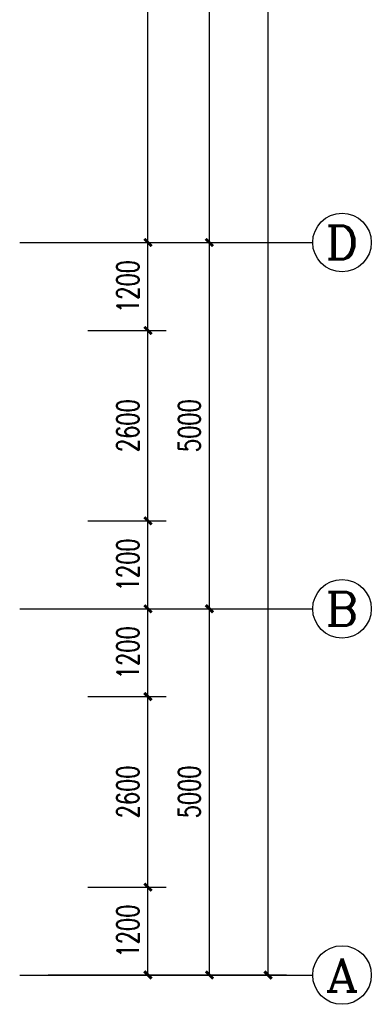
# Model space of a CAD drawing. Header units: inches. Extents: x 224620 to 3435104, y 247406 to 993300.
# Tile 69 of 109: x 308480 to 313280, y 593087 to 606530. Entities that reach past the tile are written whole.
import ezdxf
from ezdxf.enums import TextEntityAlignment as Align

# ---------------------------------------------------------------- set-up
doc = ezdxf.new("R2010")
doc.units = ezdxf.units.IN
doc.header["$MEASUREMENT"] = 0
for name, color, linetype in [('AXIS', 3, 'Continuous'), ('AXIS_TEXT', 7, 'Continuous'), ('PUB_DIM', 3, 'Continuous')]:
    doc.layers.add(name, color=color, linetype=linetype)
doc.styles.add('_TCH_AXIS', font='COMPLEX', dxfattribs={"bigfont": 'GBCBIG'})
doc.styles.add('_TCH_DIM_T3', font='SIMPLEX', dxfattribs={"width": 0.705882, "bigfont": 'GBCBIG'})
doc.styles.add('COMPLEX', font='COMPLEX')
doc.dimstyles.new('_TCH_ARCH&&100', dxfattribs={"dimtxt": 297.5, "dimasz": 100, "dimexe": 250, "dimexo": 300, "dimgap": 126.25, "dimtad": 1, "dimdec": 0, "dimzin": 0, "dimdsep": 46, "dimtxsty": '_TCH_DIM_T3', "dimblk": 'ARCHTICK', "dimcen": 0.09, "dimclrt": 7, "dimazin": 2, "dimtfac": 1, "dimtdec": 0, "dimtix": 1, "dimtmove": 2, "dimatfit": 3, "dimfxl": 1, "dimtolj": 1, "dimtzin": 0, "dimarcsym": 0})

# ---------------------------------------------------------------- blocks, each defined once
blk = doc.blocks.new('_ArchTick')
at = {"color": 0, "linetype": 'ByBlock', "const_width": 0.4}
blk.add_lwpolyline([(-0.5, -0.5), (0.5, 0.5)], dxfattribs=at)
blk = doc.blocks.new('*D803')
at = {"layer": 'AXIS', "color": 0, "lineweight": -2}
for p, q in [((308870, 598487), (311320, 598487)), ((311070, 593487), (311070, 598487)), ((308870, 593487), (311320, 593487))]:
    blk.add_line(p, q, dxfattribs=at)
at = {"layer": 'Defpoints', "color": 0}
for p in [(308570, 598487), (311070, 598487), (308570, 593487)]:
    blk.add_point(p, dxfattribs=at)
at = {"layer": 'AXIS', "color": 0, "lineweight": -2, "xscale": 100, "yscale": 100, "zscale": 100}
for p, rotation in [((311070, 598487), 90), ((311070, 593487), 270)]:
    blk.add_blockref('_ArchTick', p, dxfattribs=dict(at, rotation=rotation))
at = {"layer": 'AXIS', "color": 7, "insert": (310795, 595987), "char_height": 297.5, "attachment_point": 5, "rotation": 90, "style": '_TCH_DIM_T3'}
blk.add_mtext('\\A1;5000', dxfattribs=at)
blk = doc.blocks.new('*D804')
at = {"layer": 'AXIS', "color": 0, "lineweight": -2}
for p, q in [((308870, 603487), (311320, 603487)), ((311070, 598487), (311070, 603487)), ((308870, 598487), (311320, 598487))]:
    blk.add_line(p, q, dxfattribs=at)
at = {"layer": 'Defpoints', "color": 0}
for p in [(308570, 603487), (311070, 603487), (308570, 598487)]:
    blk.add_point(p, dxfattribs=at)
at = {"layer": 'AXIS', "color": 0, "lineweight": -2, "xscale": 100, "yscale": 100, "zscale": 100}
for p, rotation in [((311070, 603487), 90), ((311070, 598487), 270)]:
    blk.add_blockref('_ArchTick', p, dxfattribs=dict(at, rotation=rotation))
at = {"layer": 'AXIS', "color": 7, "insert": (310795, 600987), "char_height": 297.5, "attachment_point": 5, "rotation": 90, "style": '_TCH_DIM_T3'}
blk.add_mtext('\\A1;5000', dxfattribs=at)
blk = doc.blocks.new('*D805')
at = {"layer": 'AXIS', "color": 0, "lineweight": -2}
for p, q in [((308870, 610987), (311320, 610987)), ((311070, 603487), (311070, 610987)), ((308870, 603487), (311320, 603487))]:
    blk.add_line(p, q, dxfattribs=at)
at = {"layer": 'Defpoints', "color": 0}
for p in [(308570, 610987), (311070, 610987), (308570, 603487)]:
    blk.add_point(p, dxfattribs=at)
at = {"layer": 'AXIS', "color": 0, "lineweight": -2, "xscale": 100, "yscale": 100, "zscale": 100}
for p, rotation in [((311070, 610987), 90), ((311070, 603487), 270)]:
    blk.add_blockref('_ArchTick', p, dxfattribs=dict(at, rotation=rotation))
at = {"layer": 'AXIS', "color": 7, "insert": (310795, 607237), "char_height": 297.5, "attachment_point": 5, "rotation": 90, "style": '_TCH_DIM_T3'}
blk.add_mtext('\\A1;7500', dxfattribs=at)
blk = doc.blocks.new('*D808')
at = {"layer": 'AXIS', "color": 0, "lineweight": -2}
for p, q in [((308870, 620687), (312120, 620687)), ((311870, 593487), (311870, 620687)), ((308870, 593487), (312120, 593487))]:
    blk.add_line(p, q, dxfattribs=at)
at = {"layer": 'Defpoints', "color": 0}
for p in [(308570, 620687), (311870, 620687), (308570, 593487)]:
    blk.add_point(p, dxfattribs=at)
at = {"layer": 'AXIS', "color": 0, "lineweight": -2, "xscale": 100, "yscale": 100, "zscale": 100}
for p, rotation in [((311870, 620687), 90), ((311870, 593487), 270)]:
    blk.add_blockref('_ArchTick', p, dxfattribs=dict(at, rotation=rotation))
at = {"layer": 'AXIS', "color": 7, "insert": (311595, 607087), "char_height": 297.5, "attachment_point": 5, "rotation": 90, "style": '_TCH_DIM_T3'}
blk.add_mtext('\\A1;27200', dxfattribs=at)
blk = doc.blocks.new('*D897')
at = {"layer": 'Defpoints', "color": 0}
for p in [(309109, 594687), (310231, 594687), (309109, 593487)]:
    blk.add_point(p, dxfattribs=at)
at = {"layer": 'PUB_DIM', "color": 0, "lineweight": -2}
for p, q in [((309409, 594687), (310481, 594687)), ((310231, 593487), (310231, 594687)), ((309409, 593487), (310481, 593487))]:
    blk.add_line(p, q, dxfattribs=at)
at = {"layer": 'PUB_DIM', "color": 0, "lineweight": -2, "xscale": 100, "yscale": 100, "zscale": 100}
for p, rotation in [((310231, 594687), 90), ((310231, 593487), 270)]:
    blk.add_blockref('_ArchTick', p, dxfattribs=dict(at, rotation=rotation))
at = {"layer": 'PUB_DIM', "color": 7, "insert": (309956, 594087), "char_height": 297.5, "attachment_point": 5, "rotation": 90, "style": '_TCH_DIM_T3'}
blk.add_mtext('\\A1;1200', dxfattribs=at)
blk = doc.blocks.new('*D898')
at = {"layer": 'Defpoints', "color": 0}
for p in [(309109, 597287), (310231, 597287), (309109, 594687)]:
    blk.add_point(p, dxfattribs=at)
at = {"layer": 'PUB_DIM', "color": 0, "lineweight": -2}
for p, q in [((309409, 597287), (310481, 597287)), ((310231, 594687), (310231, 597287)), ((309409, 594687), (310481, 594687))]:
    blk.add_line(p, q, dxfattribs=at)
at = {"layer": 'PUB_DIM', "color": 0, "lineweight": -2, "xscale": 100, "yscale": 100, "zscale": 100}
for p, rotation in [((310231, 597287), 90), ((310231, 594687), 270)]:
    blk.add_blockref('_ArchTick', p, dxfattribs=dict(at, rotation=rotation))
at = {"layer": 'PUB_DIM', "color": 7, "insert": (309956, 595987), "char_height": 297.5, "attachment_point": 5, "rotation": 90, "style": '_TCH_DIM_T3'}
blk.add_mtext('\\A1;2600', dxfattribs=at)
blk = doc.blocks.new('*D899')
at = {"layer": 'Defpoints', "color": 0}
for p in [(309109, 598487), (310231, 598487), (309109, 597287)]:
    blk.add_point(p, dxfattribs=at)
at = {"layer": 'PUB_DIM', "color": 0, "lineweight": -2}
for p, q in [((309409, 598487), (310481, 598487)), ((310231, 597287), (310231, 598487)), ((309409, 597287), (310481, 597287))]:
    blk.add_line(p, q, dxfattribs=at)
at = {"layer": 'PUB_DIM', "color": 0, "lineweight": -2, "xscale": 100, "yscale": 100, "zscale": 100}
for p, rotation in [((310231, 598487), 90), ((310231, 597287), 270)]:
    blk.add_blockref('_ArchTick', p, dxfattribs=dict(at, rotation=rotation))
at = {"layer": 'PUB_DIM', "color": 7, "insert": (309956, 597887), "char_height": 297.5, "attachment_point": 5, "rotation": 90, "style": '_TCH_DIM_T3'}
blk.add_mtext('\\A1;1200', dxfattribs=at)
blk = doc.blocks.new('*D900')
at = {"layer": 'Defpoints', "color": 0}
for p in [(309109, 599687), (310231, 599687), (309109, 598487)]:
    blk.add_point(p, dxfattribs=at)
at = {"layer": 'PUB_DIM', "color": 0, "lineweight": -2}
for p, q in [((309409, 599687), (310481, 599687)), ((310231, 598487), (310231, 599687)), ((309409, 598487), (310481, 598487))]:
    blk.add_line(p, q, dxfattribs=at)
at = {"layer": 'PUB_DIM', "color": 0, "lineweight": -2, "xscale": 100, "yscale": 100, "zscale": 100}
for p, rotation in [((310231, 599687), 90), ((310231, 598487), 270)]:
    blk.add_blockref('_ArchTick', p, dxfattribs=dict(at, rotation=rotation))
at = {"layer": 'PUB_DIM', "color": 7, "insert": (309956, 599087), "char_height": 297.5, "attachment_point": 5, "rotation": 90, "style": '_TCH_DIM_T3'}
blk.add_mtext('\\A1;1200', dxfattribs=at)
blk = doc.blocks.new('*D901')
at = {"layer": 'Defpoints', "color": 0}
for p in [(309109, 602287), (310231, 602287), (309109, 599687)]:
    blk.add_point(p, dxfattribs=at)
at = {"layer": 'PUB_DIM', "color": 0, "lineweight": -2}
for p, q in [((309409, 602287), (310481, 602287)), ((310231, 599687), (310231, 602287)), ((309409, 599687), (310481, 599687))]:
    blk.add_line(p, q, dxfattribs=at)
at = {"layer": 'PUB_DIM', "color": 0, "lineweight": -2, "xscale": 100, "yscale": 100, "zscale": 100}
for p, rotation in [((310231, 602287), 90), ((310231, 599687), 270)]:
    blk.add_blockref('_ArchTick', p, dxfattribs=dict(at, rotation=rotation))
at = {"layer": 'PUB_DIM', "color": 7, "insert": (309956, 600987), "char_height": 297.5, "attachment_point": 5, "rotation": 90, "style": '_TCH_DIM_T3'}
blk.add_mtext('\\A1;2600', dxfattribs=at)
blk = doc.blocks.new('*D902')
at = {"layer": 'Defpoints', "color": 0}
for p in [(309109, 603487), (310231, 603487), (309109, 602287)]:
    blk.add_point(p, dxfattribs=at)
at = {"layer": 'PUB_DIM', "color": 0, "lineweight": -2}
for p, q in [((309409, 603487), (310481, 603487)), ((310231, 602287), (310231, 603487)), ((309409, 602287), (310481, 602287))]:
    blk.add_line(p, q, dxfattribs=at)
at = {"layer": 'PUB_DIM', "color": 0, "lineweight": -2, "xscale": 100, "yscale": 100, "zscale": 100}
for p, rotation in [((310231, 603487), 90), ((310231, 602287), 270)]:
    blk.add_blockref('_ArchTick', p, dxfattribs=dict(at, rotation=rotation))
at = {"layer": 'PUB_DIM', "color": 7, "insert": (309956, 602887), "char_height": 297.5, "attachment_point": 5, "rotation": 90, "style": '_TCH_DIM_T3'}
blk.add_mtext('\\A1;1200', dxfattribs=at)
blk = doc.blocks.new('*D903')
at = {"layer": 'Defpoints', "color": 0}
for p in [(309109, 610987), (310231, 610987), (309109, 603487)]:
    blk.add_point(p, dxfattribs=at)
at = {"layer": 'PUB_DIM', "color": 0, "lineweight": -2}
for p, q in [((309409, 610987), (310481, 610987)), ((310231, 603487), (310231, 610987)), ((309409, 603487), (310481, 603487))]:
    blk.add_line(p, q, dxfattribs=at)
at = {"layer": 'PUB_DIM', "color": 0, "lineweight": -2, "xscale": 100, "yscale": 100, "zscale": 100}
for p, rotation in [((310231, 610987), 90), ((310231, 603487), 270)]:
    blk.add_blockref('_ArchTick', p, dxfattribs=dict(at, rotation=rotation))
at = {"layer": 'PUB_DIM', "color": 7, "insert": (309956, 607237), "char_height": 297.5, "attachment_point": 5, "rotation": 90, "style": '_TCH_DIM_T3'}
blk.add_mtext('\\A1;7500', dxfattribs=at)
blk = doc.blocks.new('_AXISO')
blk.add_circle((0, 0), 0.5)
at = {"layer": 'AXIS_TEXT', "style": 'COMPLEX', "width": 1.041667}
blk.add_attdef('A', text='', height=0.56, dxfattribs=at).set_placement((-0.25, -0.28), (0.25, -0.28), align=Align.FIT)

msp = doc.modelspace()

# ---------------------------------------------------------------- linework, layer by layer
at = {"layer": 'AXIS'}
for p, q in [((308480, 603486.9), (312480, 603486.9)), ((308480, 598486.9), (312480, 598486.9)), ((308480, 593486.9), (312480, 593486.9))]:
    msp.add_line(p, q, dxfattribs=at)

# ---------------------------------------------------------------- block references
ref = msp.add_blockref('_AXISO', (312880, 603486.9), dxfattribs=dict(at, xscale=800, yscale=800, zscale=800))
ref.add_attrib('A', 'D', dxfattribs={"layer": 'AXIS_TEXT', "height": 452.5, "style": '_TCH_AXIS', "width": 1.5}).set_placement((312653.7, 603260.6), (313106.3, 603260.6), align=Align.FIT)
ref = msp.add_blockref('_AXISO', (312880, 598486.9), dxfattribs=dict(at, xscale=800, yscale=800, zscale=800))
ref.add_attrib('A', 'B', dxfattribs={"layer": 'AXIS_TEXT', "height": 452.5, "style": '_TCH_AXIS', "width": 1.5}).set_placement((312653.7, 598260.6), (313106.3, 598260.6), align=Align.FIT)
ref = msp.add_blockref('_AXISO', (312880, 593486.9), dxfattribs=dict(at, xscale=800, yscale=800, zscale=800))
ref.add_attrib('A', 'A', dxfattribs={"layer": 'AXIS_TEXT', "height": 452.5, "style": '_TCH_AXIS', "width": 1.3125}).set_placement((312653.7, 593260.6), (313106.3, 593260.6), align=Align.FIT)

# ---------------------------------------------------------------- dimensions: what is measured, and where the dimension line sits
for p1, p2, distance, picture, middle in [((308570.4, 593486.9), (308570.4, 620686.9), -3300, '*D808', (311595.4, 607086.9)), ((308570.4, 603486.9), (308570.4, 610986.9), -2500, '*D805', (310795.4, 607236.9)), ((308570.4, 598486.9), (308570.4, 603486.9), -2500, '*D804', (310795.4, 600986.9)), ((308570.4, 593486.9), (308570.4, 598486.9), -2500, '*D803', (310795.4, 595986.9))]:
    dim = msp.add_aligned_dim(p1=p1, p2=p2, distance=distance, dimstyle='_TCH_ARCH&&100', dxfattribs=at)
    dim.commit()
    dim.dimension.update_dxf_attribs({"geometry": picture, "text_midpoint": middle})
at = {"layer": 'PUB_DIM'}
for p1, p2, picture, middle in [((309109.3, 603486.9), (309109.3, 610986.9), '*D903', (309955.6, 607236.9)), ((309109.3, 602286.8), (309109.3, 603486.9), '*D902', (309955.6, 602886.9)), ((309109.3, 599686.8), (309109.3, 602286.8), '*D901', (309955.6, 600986.8)), ((309109.3, 598486.9), (309109.3, 599686.8), '*D900', (309955.6, 599086.9)), ((309109.3, 597286.8), (309109.3, 598486.9), '*D899', (309955.6, 597886.9)), ((309109.3, 594686.8), (309109.3, 597286.8), '*D898', (309955.6, 595986.8)), ((309109.3, 593486.9), (309109.3, 594686.8), '*D897', (309955.6, 594086.9))]:
    dim = msp.add_aligned_dim(p1=p1, p2=p2, distance=-1121.3, dimstyle='_TCH_ARCH&&100', dxfattribs=at)
    dim.commit()
    dim.dimension.update_dxf_attribs({"geometry": picture, "text_midpoint": middle})

doc.saveas('drawing.dxf')
